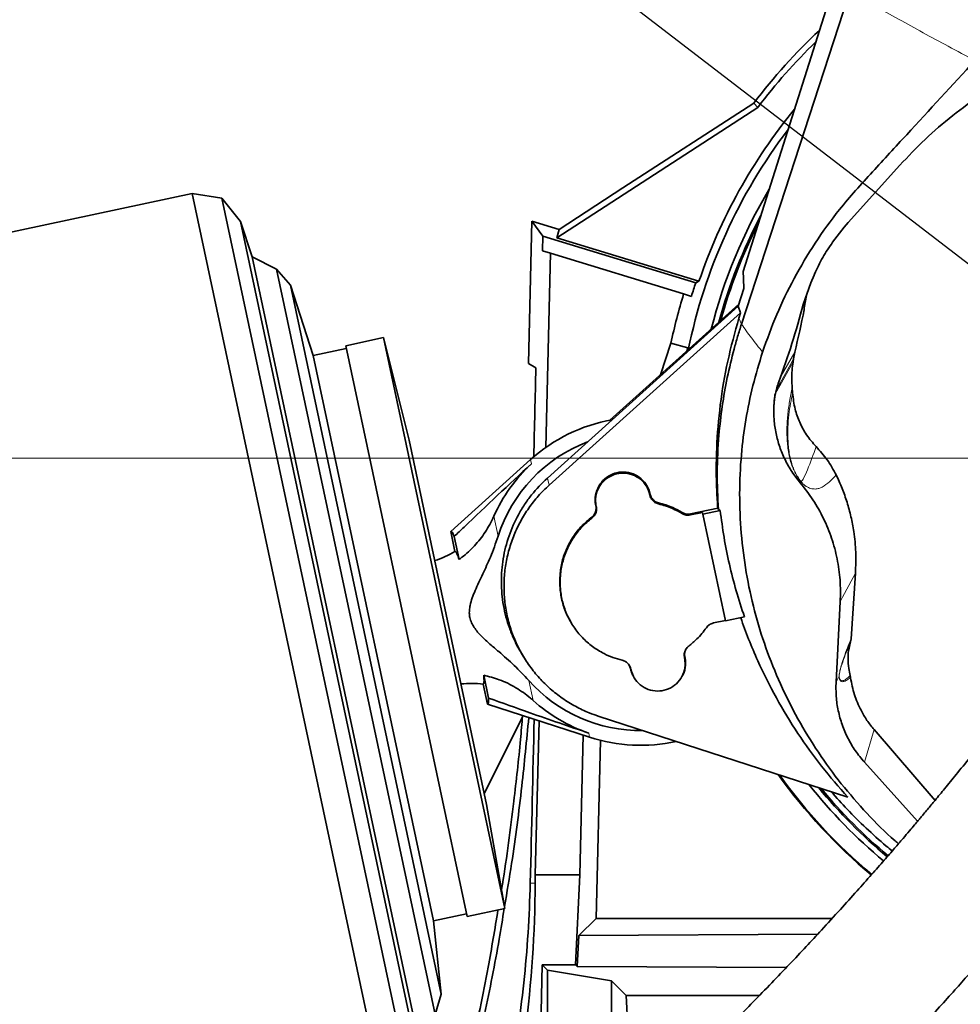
# Model space of a CAD drawing. Header units: millimetres. Extents: x 0 to 12429, y 0 to 8400.
# Tile 89 of 133: x 6955 to 7293, y 3723 to 4077. Entities that reach past the tile are written whole.
import ezdxf

# ---------------------------------------------------------------- set-up
doc = ezdxf.new("R2010")
doc.units = ezdxf.units.MM
doc.header["$LTSCALE"] = 20
doc.styles.add('SLDTEXTSTYLE0', font='TXT', dxfattribs={"width": 0.605})
doc.dimstyles.new('SLDDIMSTYLE1', dxfattribs={"dimtxt": 70, "dimasz": 70, "dimexe": 0, "dimexo": 0.0625, "dimgap": 17.5, "dimtad": 1, "dimdec": 0, "dimrnd": 1e-09, "dimzin": 12, "dimdsep": 46, "dimtxsty": 'SLDTEXTSTYLE0', "dimsah": 1, "dimcen": 0.09, "dimadec": 0, "dimazin": 3, "dimtfac": 1, "dimtofl": 0, "dimtmove": 0, "dimatfit": 3, "dimfxl": 1, "dimfrac": 2, "dimtolj": 1, "dimtzin": 12, "dimarcsym": 0})
doc.dimstyles.new('SLDDIMSTYLE2', dxfattribs={"dimtxt": 70, "dimasz": 70, "dimexe": 0, "dimexo": 0.0625, "dimgap": 17.5, "dimtad": 1, "dimdec": 1, "dimrnd": 1e-09, "dimzin": 12, "dimdsep": 46, "dimtxsty": 'SLDTEXTSTYLE0', "dimsah": 1, "dimcen": 0.09, "dimadec": 0, "dimazin": 3, "dimtfac": 1, "dimtmove": 0, "dimatfit": 0, "dimfxl": 1, "dimfrac": 2, "dimtolj": 1, "dimtzin": 12, "dimarcsym": 0})
doc.dimstyles.new('SLDDIMSTYLE3', dxfattribs={"dimtxt": 70, "dimasz": 70, "dimexe": 0, "dimexo": 0.0625, "dimgap": 17.5, "dimtad": 1, "dimdec": 1, "dimrnd": 1e-09, "dimzin": 12, "dimdsep": 46, "dimtxsty": 'SLDTEXTSTYLE0', "dimsah": 1, "dimcen": 0.09, "dimadec": 0, "dimazin": 3, "dimtfac": 1, "dimtofl": 0, "dimtmove": 0, "dimatfit": 3, "dimfxl": 1, "dimfrac": 2, "dimtolj": 1, "dimtzin": 12, "dimarcsym": 0})
doc.dimstyles.new('SLDDIMSTYLE5', dxfattribs={"dimtxt": 0.18, "dimasz": 70, "dimexe": 0, "dimexo": 0.0625, "dimgap": 0, "dimtad": 0, "dimtih": 1, "dimtoh": 1, "dimdec": 0, "dimrnd": 1e-09, "dimzin": 0, "dimdsep": 46, "dimtxsty": 'Standard', "dimsah": 1, "dimcen": 0.09, "dimadec": 0, "dimazin": 0, "dimtfac": 70, "dimtdec": 0, "dimtofl": 0, "dimtmove": 0, "dimatfit": 3, "dimfxl": 1, "dimfrac": 2, "dimtolj": 1, "dimtzin": 0, "dimarcsym": 0})

# ---------------------------------------------------------------- blocks, each defined once
blk = doc.blocks.new('_D_1')
at = {"color": 7, "linetype": 'Continuous', "lineweight": 0}
for p, q in [((7177, 5439.98), (5750, 5439.98)), ((5780, 5439.98), (5780, 3139.58)), ((6707.41, 3139.58), (5750, 3139.58))]:
    blk.add_line(p, q, dxfattribs=at)
at = {"color": 7, "linetype": 'Continuous', "lineweight": 18}
for points in [[(5780, 5439.98), (5770, 5369.98), (5790, 5369.98)], [(5780, 3139.58), (5790, 3209.58), (5770, 3209.58)]]:
    blk.add_solid(points, dxfattribs=at)
at = {"color": 7, "linetype": 'Continuous', "lineweight": 18, "insert": (5689.77, 4255.07), "char_height": 70, "attachment_point": 1, "rotation": 90, "style": 'SLDTEXTSTYLE0'}
blk.add_mtext('*)', dxfattribs=at)
blk = doc.blocks.new('_D_4')
at = {"color": 7, "linetype": 'Continuous', "lineweight": 0}
for p, q in [((7383, 5054.58), (5890, 5054.58)), ((5920, 3919.58), (5920, 5054.58)), ((7383, 3919.58), (5890, 3919.58))]:
    blk.add_line(p, q, dxfattribs=at)
at = {"color": 7, "linetype": 'Continuous', "lineweight": 18}
for points in [[(5920, 5054.58), (5910, 4984.58), (5930, 4984.58)], [(5920, 3919.58), (5930, 3989.58), (5910, 3989.58)]]:
    blk.add_solid(points, dxfattribs=at)
at = {"color": 7, "linetype": 'Continuous', "lineweight": 18, "insert": (5829.77, 4452.37), "char_height": 70, "attachment_point": 1, "rotation": 90, "style": 'SLDTEXTSTYLE0'}
blk.add_mtext('*)', dxfattribs=at)
blk = doc.blocks.new('_D_5')
at = {"color": 7, "linetype": 'Continuous', "lineweight": 0}
for p, q in [((7383, 3919.58), (5890, 3919.58)), ((5920, 3919.58), (5920, 3139.58)), ((7268.26, 3139.58), (5890, 3139.58))]:
    blk.add_line(p, q, dxfattribs=at)
at = {"color": 7, "linetype": 'Continuous', "lineweight": 18}
for points in [[(5920, 3919.58), (5910, 3849.58), (5930, 3849.58)], [(5920, 3139.58), (5930, 3209.58), (5910, 3209.58)]]:
    blk.add_solid(points, dxfattribs=at)
at = {"color": 7, "linetype": 'Continuous', "lineweight": 18, "insert": (5829.77, 3449.37), "char_height": 70, "attachment_point": 1, "rotation": 90, "style": 'SLDTEXTSTYLE0'}
blk.add_mtext('780', dxfattribs=at)
blk = doc.blocks.new('_D_9')
at = {"color": 7, "linetype": 'Continuous', "lineweight": 0}
for p, q in [((7387, 5050.58), (7387, 2869.58)), ((7067, 3042.78), (7067, 2869.58)), ((7387, 2899.58), (7067, 2899.58))]:
    blk.add_line(p, q, dxfattribs=at)
at = {"color": 7, "linetype": 'Continuous', "lineweight": 18}
for points in [[(7067, 2899.58), (7137, 2889.58), (7137, 2909.58)], [(7387, 2899.58), (7317, 2909.58), (7317, 2889.58)]]:
    blk.add_solid(points, dxfattribs=at)
at = {"color": 7, "linetype": 'Continuous', "lineweight": 18, "insert": (7146.79, 2989.81), "char_height": 70, "attachment_point": 1, "style": 'SLDTEXTSTYLE0'}
blk.add_mtext('320', dxfattribs=at)
blk = doc.blocks.new('_D_27')
at = {"color": 7, "linetype": 'Continuous', "lineweight": 0}
for p, q in [((6738.5, 3711.98), (6738.5, 4143.11)), ((6788.5, 3711.98), (6788.5, 4143.11)), ((6738.5, 4113.11), (6618.5, 4113.11)), ((6738.5, 4113.11), (6788.5, 4113.11)), ((6788.5, 4113.11), (6991.36, 4113.11))]:
    blk.add_line(p, q, dxfattribs=at)
at = {"color": 7, "linetype": 'Continuous', "lineweight": 18}
for points in [[(6738.5, 4113.11), (6668.5, 4123.11), (6668.5, 4103.11)], [(6788.5, 4113.11), (6858.5, 4103.11), (6858.5, 4123.11)]]:
    blk.add_solid(points, dxfattribs=at)
at = {"color": 7, "linetype": 'Continuous', "lineweight": 18, "insert": (6884.41, 4203.34), "char_height": 70, "attachment_point": 1, "style": 'SLDTEXTSTYLE0'}
blk.add_mtext('50', dxfattribs=at)

msp = doc.modelspace()

# ---------------------------------------------------------------- linework, layer by layer
at = {"color": 7, "linetype": 'Continuous', "lineweight": 35}
for p, q in [((7215.231354, 3986.660678), (7274.652928, 4174.684477)), ((7253.635375, 4087.470026), (7214.646658, 3967.824898)), ((7172.001609, 4016.786307), (7219.088154, 4047.35329)), ((7219.088154, 4047.35329), (7220.535572, 4045.794886)), ((7220.535572, 4045.794886), (7148.226154, 3998.854072)), ((7253.068563, 4004.333815), (7271.602498, 4024.9575)), ((7017.081399, 4014.747081), (6806.066014, 3969.891651)), ((7027.700095, 4013.06538), (7017.081399, 4014.747081)), ((7017.081399, 4014.747081), (7087.775484, 3682.177771)), ((7149.053599, 4001.889239), (7172.001609, 4016.786307)), ((7034.466046, 4004.710337), (7027.700095, 4013.06538)), ((7027.700095, 4013.06538), (7096.791991, 3688.033317)), ((7038.577842, 3992.056062), (7034.466046, 4004.710337)), ((7034.466046, 4004.710337), (7099.574437, 3698.418058)), ((7138.006038, 3953.6559), (7139.275743, 4004.87863)), ((7139.275743, 4004.87863), (7143.203548, 3999.430595)), ((7139.275743, 4004.87863), (7149.053599, 4001.889239)), ((7251.628986, 4002.699544), (7253.068563, 4004.333815)), ((7149.053599, 4001.889239), (7148.226154, 3998.854072)), ((7247.436484, 3997.285437), (7251.628986, 4002.699544)), ((7143.203548, 3999.430595), (7143.072809, 3994.156292)), ((7198.185952, 3982.620787), (7143.203548, 3999.430595)), ((7148.226154, 3998.854072), (7199.35598, 3983.222115)), ((7145.986465, 3993.265498), (7143.072809, 3994.156292)), ((7145.986465, 3993.265498), (7144.255212, 3923.422832)), ((7193.831455, 3978.637817), (7145.986465, 3993.265498)), ((7047.394449, 3987.563914), (7038.577842, 3992.056062)), ((7038.577842, 3992.056062), (7098.183465, 3711.650696)), ((7052.365181, 3981.74408), (7047.394449, 3987.563914)), ((7047.394449, 3987.563914), (7104.410524, 3719.340669)), ((7199.35598, 3983.222115), (7198.185952, 3982.620787)), ((7239.583388, 3982.63587), (7236.876341, 3974.827557)), ((7239.583388, 3982.63587), (7240.793696, 3985.450998)), ((7240.793696, 3985.450998), (7240.941187, 3985.797277)), ((7060.562867, 3956.515258), (7052.365181, 3981.74408)), ((7052.365181, 3981.74408), (7106.584193, 3726.679184)), ((7215.474736, 3980.651099), (7213.497544, 3974.21666)), ((7196.638052, 3977.779754), (7193.831455, 3978.637817)), ((7213.497544, 3974.21666), (7144.808381, 3912.36866)), ((7213.730907, 3974.976102), (7167.319746, 3933.187305)), ((7213.497544, 3974.21666), (7214.325947, 3971.85418)), ((7214.325947, 3971.85418), (7145.441044, 3909.829934)), ((7213.738087, 3969.941089), (7214.325947, 3971.85418)), ((7085.870651, 3962.917263), (7072.277305, 3960.027733)), ((7095.069743, 3926.023665), (7085.870651, 3962.917263)), ((7085.870651, 3962.917263), (7129.534645, 3757.506807)), ((7072.485228, 3959.049588), (7060.562867, 3956.515258)), ((7072.277305, 3960.027733), (7115.941298, 3754.617276)), ((7185.498624, 3949.55564), (7189.27616, 3960.898144)), ((7189.27616, 3960.898144), (7195.35867, 3959.258623)), ((7194.966246, 3958.080326), (7195.35867, 3959.258623)), ((7195.35867, 3959.258623), (7195.152141, 3958.247706)), ((7233.8344, 3957.739991), (7233.358663, 3955.268635)), ((7060.562867, 3956.515258), (7103.811013, 3753.061091)), ((7233.195284, 3954.207165), (7233.358663, 3955.268635)), ((7138.006038, 3953.6559), (7140.677592, 3952.113478)), ((7232.898083, 3944.946037), (7233.043454, 3943.028435)), ((7095.069743, 3926.023665), (7122.931529, 3794.952231)), ((7138.765654, 3919.03845), (7110.043547, 3893.152555)), ((7181.704555, 3906.238961), (7181.680251, 3906.353301)), ((7181.83334, 3906.520624), (7181.809037, 3906.634964)), ((7162.246085, 3902.47673), (7162.270388, 3902.36239)), ((7162.37487, 3902.250379), (7162.399174, 3902.136039)), ((7206.111409, 3901.577186), (7196.261235, 3899.483467)), ((7206.317623, 3901.048132), (7206.111409, 3901.577186)), ((7206.981602, 3900.749965), (7206.320427, 3901.048739)), ((7200.595835, 3900.015512), (7196.288481, 3899.099956)), ((7200.72251, 3899.419554), (7200.595835, 3900.015512)), ((7206.981602, 3900.749965), (7200.72251, 3899.419554)), ((7200.72251, 3899.419554), (7208.8959, 3860.966775)), ((7110.043547, 3893.152555), (7111.56934, 3885.974699)), ((7111.317861, 3891.361616), (7113.065157, 3883.141732)), ((7255.627418, 3878.179581), (7254.045838, 3854.492891)), ((7250.181313, 3868.018925), (7248.659494, 3838.980896)), ((7208.8959, 3860.966775), (7215.71766, 3862.416785)), ((7153.476976, 3860.159912), (7153.590855, 3859.972444)), ((7204.550456, 3860.233061), (7208.857273, 3861.148503)), ((7253.851509, 3853.399599), (7254.045838, 3854.492891)), ((7135.528403, 3849.258569), (7136.33772, 3847.926264)), ((7194.283738, 3847.946108), (7194.259434, 3848.060448)), ((7174.696482, 3843.902214), (7174.225876, 3845.08665)), ((7194.154953, 3847.664445), (7194.130649, 3847.778785)), ((7123.675652, 3833.226312), (7121.928356, 3841.446196)), ((7174.696482, 3843.902214), (7174.720786, 3843.787874)), ((7174.825268, 3843.675863), (7174.849572, 3843.561523)), ((7253.889025, 3840.710062), (7253.755369, 3841.361324)), ((7123.240002, 3831.071886), (7121.714209, 3838.249743)), ((7123.240002, 3831.071886), (7160.00799, 3819.107187)), ((7163.105712, 3826.736591), (7252.908481, 3797.557902)), ((7135.827178, 3826.460964), (7122.129628, 3798.72465)), ((7141.816185, 3825.026996), (7140.441765, 3769.579774)), ((7156.453804, 3769.579774), (7157.700101, 3819.858199)), ((7262.317547, 3821.890256), (7284.272299, 3796.41206)), ((7162.355314, 3753.872269), (7163.944305, 3817.975764)), ((7258.878883, 3810.122234), (7277.993106, 3788.893738)), ((7129.534645, 3757.506807), (7122.931529, 3794.952231)), ((7140.441765, 3769.579774), (7140.431092, 3766.621026)), ((7140.441765, 3769.579774), (7156.453804, 3769.579774)), ((7154.968137, 3737.260543), (7156.453804, 3769.579774)), ((7115.941298, 3754.617276), (7129.534645, 3757.506807)), ((7103.811013, 3753.061091), (7115.733374, 3755.595421)), ((7106.584193, 3726.679184), (7103.811013, 3753.061091)), ((7156.08794, 3747.758325), (7162.355314, 3753.872269)), ((7162.355314, 3753.872269), (7247.218494, 3753.872269)), ((7155.573778, 3736.639704), (7156.08794, 3747.758325)), ((7242.084586, 3748.280271), (7156.08794, 3747.758325)), ((7140.869058, 3636.765821), (7142.996945, 3737.260543)), ((7144.912859, 3735.344629), (7142.996945, 3737.260543)), ((7154.968137, 3737.260543), (7142.996945, 3737.260543)), ((7144.912859, 3735.344629), (7144.912859, 3641.585035)), ((7167.908164, 3731.475393), (7144.912859, 3735.344629)), ((7154.968137, 3737.260543), (7155.573778, 3736.639704)), ((7155.573778, 3736.639704), (7230.753068, 3736.202335)), ((7173.211219, 3726.172339), (7167.908164, 3731.475393)), ((7167.908164, 3731.475393), (7167.908164, 3698.548526)), ((7104.410524, 3719.340669), (7106.584193, 3726.679184)), ((7173.211219, 3726.172339), (7221.085428, 3726.172339)), ((7173.996258, 3711.192896), (7173.211219, 3726.172339))]:
    msp.add_line(p, q, dxfattribs=at)
at = {"color": 8, "linetype": 'Continuous', "lineweight": 18}
for p, q in [((7214.646658, 3967.824898), (7213.738087, 3969.941089)), ((7233.8344, 3957.739991), (7228.5887, 3948.605665)), ((7138.765654, 3919.03845), (7139.088561, 3917.51938)), ((7145.441044, 3909.829934), (7144.808381, 3912.36866)), ((7235.759238, 3910.699108), (7235.928739, 3911.260061)), ((7181.680251, 3906.353301), (7181.809037, 3906.634964)), ((7181.704555, 3906.238961), (7181.83334, 3906.520624)), ((7162.37487, 3902.250379), (7162.246085, 3902.47673)), ((7162.270388, 3902.36239), (7162.399174, 3902.136039)), ((7184.839141, 3903.45641), (7184.809431, 3903.073447)), ((7125.571182, 3898.623399), (7127.100718, 3891.427933)), ((7160.849965, 3897.980748), (7160.770781, 3898.340522)), ((7193.280779, 3899.612522), (7193.349021, 3899.979738)), ((7196.261235, 3899.483467), (7196.288481, 3899.099956)), ((7250.181313, 3868.018925), (7255.627418, 3878.179581)), ((7194.259434, 3848.060448), (7194.130649, 3847.778785)), ((7194.154953, 3847.664445), (7194.283738, 3847.946108)), ((7174.825268, 3843.675863), (7174.696482, 3843.902214)), ((7174.849572, 3843.561523), (7174.720786, 3843.787874)), ((7249.792589, 3841.094882), (7248.659494, 3838.980896)), ((7138.120826, 3839.585552), (7139.650363, 3832.390085)), ((7159.685082, 3820.626256), (7160.00799, 3819.107187)), ((7258.878883, 3810.122234), (7262.317547, 3821.890256)), ((7138.675539, 3766.664542), (7140.431092, 3766.621026))]:
    msp.add_line(p, q, dxfattribs=at)
at = {"color": 8, "linetype": 'Continuous', "lineweight": 18, "flags": 128}
for points in [[(7226.84132, 3942.818282), (7228.384032, 3945.583707), (7233.195284, 3954.207165)], [(7233.358663, 3955.268635), (7232.390127, 3953.524478), (7228.516179, 3946.549215), (7227.261791, 3944.290967)]]:
    msp.add_lwpolyline(points, dxfattribs=at)
at = {"color": 7, "linetype": 'Continuous', "lineweight": 35}
for centre, radius, start, end in [((7387.001609, 3919.579774), 211, 133.15811544, 142.73072847), ((7387.001609, 3919.579774), 208.904754, 134.19888893, 142.83047282), ((7387.001609, 3919.579774), 198.144467, 140.68178366, 161.26499593), ((7387.001609, 3919.579774), 195.419262, 142.77790155, 168.49057921), ((7387.001609, 3919.579774), 189.020726, 149.22653518, 165.78095824), ((7387.001609, 3919.579774), 187, 152.18494222, 164.84393843), ((7387.001609, 3919.579774), 186.5, 153.06986295, 164.60521535), ((7387.001609, 3919.579774), 199.061603, 161.53707332, 163), ((7387.001609, 3919.579774), 201.996439, 163, 168.19684261), ((7178.264911, 3875.211419), 59, 99.93621428, 132.0268623), ((7178.264911, 3875.211419), 53.672619, 110.68146998, 162.41396481), ((7178.264911, 3875.211419), 57.660645, 132.79908729, 156.04428031), ((7093.572191, 3915.99307), 35, 287.82284238, 300.94729261), ((7117.483425, 3803.506391), 35, 83.05807787, 96.17857375), ((7178.264911, 3875.211419), 53.672619, 221.58745133, 270.8740372), ((7178.264911, 3875.211419), 57.660645, 227.95713583, 251.20232885), ((7178.264911, 3875.211419), 59, 251.97455383, 282.59432988), ((7387.001609, 3919.579774), 195.707505, 215.58174741, 230.04457218), ((7387.001609, 3919.579774), 195.419262, 215.69645476, 230.04704263), ((7387.001609, 3919.579774), 189.020726, 218.42595783, 230.09096467), ((7387.001609, 3919.579774), 187, 219.37052705, 230.10255735), ((7387.001609, 3919.579774), 186.5, 219.61123561, 230.10541839)]:
    msp.add_arc(centre, radius, start, end, dxfattribs=at)
at = {"color": 8, "linetype": 'Continuous', "lineweight": 18}
msp.add_arc((7234.682294, 3911.618536), 1.29697, 343.95489103, 346.07539398, dxfattribs=at)
at = {"color": 7, "linetype": 'Continuous', "lineweight": 35}
for centre, major_axis, ratio, start_param, end_param in [((7067.001609, 1089.177078), (89.876733, 3635.788776), 0.0012951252, 5.6048811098, 5.6190527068), ((7116.72964, 3862.130898), (-6.603623, 31.065715), 0.0699839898, 5.9225779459, 6.3236111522), ((7116.72964, 3862.130898), (-6.603623, 31.065715), 0.0699839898, 3.1011668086, 3.5022000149), ((7067.001609, 1089.177078), (123.830166, 5009.30898), 0.0012951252, 5.2763398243, 5.2903204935), ((6718.501609, 3768.143728), (0, 422.026846), 0.9997758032, 4.4545330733, 4.7087809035)]:
    msp.add_ellipse(centre, major_axis=major_axis, ratio=ratio, start_param=start_param, end_param=end_param, dxfattribs=at)
at = {"color": 8, "linetype": 'Continuous', "lineweight": 18}
for points, knots in [([(7253.635375, 4087.470026), (7256.571199, 4085.776712), (7262.31354, 4082.464665), (7271.105909, 4077.524021), (7279.944308, 4072.647194), (7289.07289, 4067.698694), (7295.392644, 4064.352537), (7298.611064, 4062.648461)], [0, 0, 0, 0, 0.2069579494, 0.4048005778, 0.5995033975, 0.7960416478, 1, 1, 1, 1]), ([(7214.646658, 3967.824898), (7215.790716, 3966.167472), (7218.06172, 3962.877409), (7220.852452, 3959.450437), (7222.237305, 3957.749861)], [0, 0, 0, 0, 0.5037671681, 1, 1, 1, 1]), ([(7235.928739, 3911.260061), (7235.928727, 3911.260077), (7235.716821, 3911.516028), (7235.291932, 3912.067658), (7234.671514, 3912.991989), (7234.117112, 3913.947455), (7233.484027, 3915.219543), (7232.90372, 3916.616795), (7232.212236, 3918.747744), (7231.598655, 3921.234941), (7231.223937, 3923.8772), (7231.026055, 3926.590095), (7230.927848, 3930.454303), (7231.208475, 3935.072046), (7231.909828, 3940.202777), (7232.560422, 3943.325388), (7232.898083, 3944.946037)], [0, 0, 0, 0, 0.000000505, 0.0084187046, 0.0172307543, 0.0305821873, 0.0440256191, 0.0721874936, 0.1004296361, 0.169316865, 0.2383592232, 0.3074010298, 0.4041042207, 0.5976188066, 0.7911623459, 1, 1, 1, 1]), ([(7233.043454, 3943.028435), (7232.781375, 3941.775611), (7232.257132, 3939.269551), (7231.623454, 3935.188959), (7231.261544, 3930.674167), (7231.316458, 3926.55687), (7231.55452, 3923.181112), (7231.904149, 3920.686089), (7232.476741, 3918.339502), (7233.117276, 3916.335949), (7233.656093, 3915.026529), (7234.244151, 3913.832131), (7234.760358, 3912.940106), (7235.340234, 3912.064367), (7235.744479, 3911.554489), (7235.94115, 3911.306427)], [0, 0, 0, 0, 0.1733480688, 0.3467529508, 0.5200714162, 0.6933015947, 0.7626491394, 0.8319974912, 0.9012080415, 0.9293323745, 0.9573801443, 0.9705399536, 0.983604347, 0.9920232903, 1, 1, 1, 1]), ([(7235.94115, 3911.306427), (7235.943627, 3911.303511), (7235.949374, 3911.296747), (7235.959864, 3911.28583), (7235.984239, 3911.263743), (7236.037459, 3911.234433), (7236.158672, 3911.230905), (7236.458419, 3911.448929), (7237.294316, 3912.757604), (7239.052834, 3916.859971), (7240.492022, 3920.911653), (7241.490656, 3923.723062)], [0, 0, 0, 0, 0.0001033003, 0.0002396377, 0.0004939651, 0.0015995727, 0.0059635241, 0.023343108, 0.0927881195, 0.3704975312, 1, 1, 1, 1]), ([(7248.694112, 3913.500887), (7247.939846, 3912.643564), (7246.431385, 3910.929), (7244.278769, 3909.451832), (7242.517612, 3908.651548), (7241.251522, 3908.363723), (7239.92898, 3908.540599), (7238.77034, 3908.902669), (7237.979901, 3909.356879), (7237.268861, 3909.894041), (7236.838986, 3910.273981), (7236.439213, 3910.677104), (7236.179328, 3910.965635), (7236.04199, 3911.12446), (7235.965096, 3911.216108), (7235.928752, 3911.260046), (7235.928739, 3911.260061)], [0, 0, 0, 0, 0.2874229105, 0.5748180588, 0.678213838, 0.7816050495, 0.8848864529, 0.9249118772, 0.9648019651, 0.9759552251, 0.9870368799, 0.9942172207, 0.9968146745, 0.9984881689, 0.9999994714, 1, 1, 1, 1]), ([(7249.792587, 3841.094878), (7249.792318, 3841.136654), (7249.791917, 3841.198779), (7249.795404, 3841.315735), (7249.800141, 3841.412853), (7249.807211, 3841.518216), (7249.818249, 3841.648031), (7249.844149, 3841.891872), (7249.938076, 3842.538716), (7250.138082, 3843.448089), (7250.434257, 3844.613947), (7251.109204, 3846.79266), (7252.098124, 3849.669663), (7253.175467, 3852.364794), (7253.823253, 3853.948661), (7254.045838, 3854.492891)], [0, 0, 0, 0, 0.0031000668, 0.0046101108, 0.0058919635, 0.0071793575, 0.0087148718, 0.0113704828, 0.0198301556, 0.0590741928, 0.1369599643, 0.2149077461, 0.5259853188, 0.8371247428, 1, 1, 1, 1]), ([(7253.851509, 3853.399599), (7253.641049, 3852.895117), (7253.023565, 3851.414986), (7251.992679, 3848.892992), (7251.044895, 3846.232393), (7250.39921, 3844.238987), (7250.117715, 3843.192113), (7249.92918, 3842.38769), (7249.842105, 3841.830551), (7249.818445, 3841.621457), (7249.809043, 3841.515803), (7249.804732, 3841.454225), (7249.801525, 3841.400569), (7249.798645, 3841.338373), (7249.796397, 3841.241699), (7249.797398, 3841.193195), (7249.798083, 3841.160046)], [0, 0, 0, 0, 0.1615502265, 0.4739820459, 0.7863691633, 0.8644909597, 0.9425683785, 0.9816138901, 0.9898074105, 0.9922541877, 0.9935927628, 0.9944457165, 0.9946778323, 0.9957664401, 0.9971066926, 1, 1, 1, 1]), ([(7249.792586, 3841.094878), (7249.793573, 3841.105735), (7249.795546, 3841.127448), (7249.797237, 3841.149178), (7249.798083, 3841.160043)], [0, 0, 0, 0, 0.4999999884, 1, 1, 1, 1]), ([(7253.889031, 3840.710063), (7253.524866, 3840.397604), (7252.796622, 3839.772758), (7251.916595, 3839.287696), (7251.249535, 3839.0975), (7250.792426, 3839.106254), (7250.347672, 3839.287765), (7250.035116, 3839.729822), (7249.848349, 3840.335974), (7249.811116, 3840.842781), (7249.792592, 3841.094936)], [0, 0, 0, 0, 0.25038059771, 0.50070345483, 0.61014873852, 0.71949880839, 0.82876040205, 0.93804585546, 0.96917545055, 1, 1, 1, 1]), ([(7249.798086, 3841.160098), (7249.825685, 3840.874628), (7249.881323, 3840.299142), (7250.023223, 3840.005449), (7250.268174, 3839.606761), (7250.809487, 3839.37616), (7251.662175, 3839.624879), (7252.706192, 3840.333472), (7253.405606, 3841.018668), (7253.755375, 3841.361326)], [0, 0, 0, 0, 0.0408360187, 0.0823222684, 0.1239403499, 0.2487695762, 0.4988923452, 0.7494024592, 1, 1, 1, 1])]:
    msp.add_open_spline(points, degree=3, knots=knots, dxfattribs=at)
at = {"color": 7, "linetype": 'Continuous', "lineweight": 35}
for points, knots in [([(7271.602498, 4024.9575), (7274.578203, 4028.107541), (7280.540041, 4034.418664), (7290.504611, 4042.930491), (7301.127072, 4050.665191), (7312.420342, 4057.483822), (7324.322103, 4063.319645), (7336.751485, 4068.14418), (7349.591461, 4071.910996), (7362.557279, 4074.528741), (7375.556821, 4075.987387), (7388.494072, 4076.357847), (7401.440456, 4075.667695), (7412.959338, 4074.067174), (7423.023836, 4071.962357), (7428.756543, 4070.320084), (7431.622901, 4069.498946)], [0, 0, 0, 0, 0.0757630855, 0.1517917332, 0.2278092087, 0.3035570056, 0.3794505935, 0.4556379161, 0.531813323, 0.6076905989, 0.6804691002, 0.753525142, 0.8265762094, 0.8993479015, 0.9496738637, 1, 1, 1, 1]), ([(7222.237305, 3957.749861), (7223.852773, 3962.264387), (7227.083721, 3971.293471), (7233.463718, 3984.389363), (7240.984882, 3997.046367), (7248.55112, 4007.556613), (7255.664968, 4015.956511), (7263.855137, 4024.835715), (7278.168218, 4040.401258), (7290.433992, 4053.749651), (7298.611066, 4062.648461)], [0, 0, 0, 0, 0.110538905, 0.2210786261, 0.3348399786, 0.4486012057, 0.5174483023, 0.5863217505, 0.7242181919, 1, 1, 1, 1]), ([(7247.436484, 3997.285437), (7246.19378, 3995.471269), (7243.693122, 3991.820668), (7241.862221, 3987.813221), (7240.941187, 3985.797277)], [0, 0, 0, 0, 0.4969504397, 1, 1, 1, 1]), ([(7418.762665, 3996.326446), (7417.682923, 3994.357035), (7414.019449, 3987.674987), (7407.684135, 3976.652056), (7399.936844, 3963.334722), (7392.333341, 3950.517652), (7384.89396, 3938.155416), (7377.20576, 3925.568694), (7369.278499, 3912.812496), (7361.096722, 3899.93538), (7353.087583, 3887.665608), (7345.183845, 3875.940539), (7337.364143, 3864.788722), (7329.698263, 3854.254746), (7322.325156, 3844.423854), (7315.311914, 3835.28731), (7308.718362, 3826.820445), (7302.592, 3819.045582), (7297.033334, 3812.07534), (7292.138188, 3806.006829), (7287.970591, 3800.895875), (7284.523794, 3796.710604), (7281.995741, 3793.667556), (7280.257675, 3791.588178), (7279.133347, 3790.247923), (7278.045835, 3788.955254), (7276.720846, 3787.385274), (7274.916988, 3785.257345), (7272.536808, 3782.4659), (7269.499347, 3778.93008), (7265.730591, 3774.583501), (7261.216592, 3769.434508), (7255.954344, 3763.507438), (7249.942306, 3756.830633), (7243.834468, 3750.151465), (7237.740278, 3743.586981), (7231.758065, 3737.234736), (7225.352408, 3730.537985), (7219.031419, 3724.040832), (7212.837608, 3717.776751), (7206.814236, 3711.78174), (7201.04585, 3706.123615), (7197.378071, 3702.605118), (7195.733039, 3701.02704)], [0, 0, 0, 0, 0.0176400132, 0.0598510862, 0.1012400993, 0.1416975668, 0.1810753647, 0.2192277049, 0.2624538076, 0.3036668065, 0.3428004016, 0.379861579, 0.4156128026, 0.4493392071, 0.4810435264, 0.5107035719, 0.5383012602, 0.5638745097, 0.5870473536, 0.6069911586, 0.623889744, 0.6377848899, 0.6487030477, 0.6543353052, 0.6586529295, 0.6621798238, 0.6673598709, 0.6745017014, 0.6837177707, 0.6957153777, 0.7106171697, 0.7284302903, 0.7491741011, 0.7728877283, 0.799644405, 0.8217887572, 0.8458054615, 0.8718114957, 0.899962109, 0.9241600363, 0.9499791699, 0.9775651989, 1, 1, 1, 1]), ([(7215.231306, 3986.660532), (7215.288505, 3985.558798), (7215.389384, 3983.61573), (7215.448946, 3981.546891), (7215.474736, 3980.651099)], [0, 0, 0, 0, 0.5670074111, 1, 1, 1, 1]), ([(7230.343348, 3664.950742), (7231.994046, 3666.534722), (7235.739355, 3670.128654), (7241.656663, 3675.929517), (7247.899014, 3682.135678), (7254.333451, 3688.63361), (7260.915592, 3695.387317), (7267.59784, 3702.361101), (7273.846386, 3708.986783), (7279.898734, 3715.500736), (7285.711581, 3721.849958), (7291.238646, 3727.975763), (7296.191398, 3733.536522), (7300.573578, 3738.51213), (7304.388888, 3742.886066), (7307.640579, 3746.644366), (7310.440049, 3749.901869), (7312.790982, 3752.653229), (7314.711384, 3754.911564), (7316.127232, 3756.582587), (7317.277028, 3757.943063), (7318.445396, 3759.328585), (7320.244024, 3761.467446), (7322.876813, 3764.612629), (7326.483524, 3768.952911), (7330.857719, 3774.269653), (7335.991119, 3780.590969), (7341.792364, 3787.853449), (7348.125031, 3795.938433), (7354.842345, 3804.71275), (7361.883224, 3814.126542), (7369.226782, 3824.117809), (7376.900869, 3834.700462), (7384.941107, 3845.903319), (7393.405862, 3857.83373), (7402.276574, 3870.614979), (7411.471944, 3884.288152), (7420.894636, 3898.888236), (7430.382318, 3914.342821), (7439.836161, 3930.646826), (7449.136271, 3947.782243), (7456.975963, 3963.114499), (7461.520853, 3972.74851), (7463.242235, 3976.397402)], [0, 0, 0, 0, 0.0213710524, 0.0484893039, 0.0739286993, 0.0978217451, 0.1256799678, 0.1514658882, 0.1753110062, 0.1973158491, 0.2203059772, 0.2410711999, 0.2596699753, 0.2761407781, 0.2905051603, 0.3027732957, 0.3129481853, 0.3222591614, 0.329500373, 0.3348184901, 0.3384067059, 0.3426281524, 0.3481771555, 0.3589993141, 0.3728359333, 0.3897078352, 0.4096392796, 0.4327298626, 0.4581391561, 0.4854443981, 0.5147054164, 0.5460010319, 0.5787642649, 0.6135482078, 0.6503464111, 0.6891426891, 0.7307642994, 0.7744073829, 0.8200375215, 0.8676249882, 0.9171527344, 0.9686215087, 1, 1, 1, 1]), ([(7238.017716, 3978.119783), (7237.73252, 3976.389717), (7236.604174, 3969.544894), (7235.01895, 3962.788597), (7233.8344, 3957.739991)], [0, 0, 0, 0, 0.2527553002, 1, 1, 1, 1]), ([(7236.876341, 3974.827557), (7235.565101, 3970.138351), (7232.940033, 3960.750689), (7229.664798, 3951.563959), (7228.025568, 3946.966069)], [0, 0, 0, 0, 0.49950740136, 1, 1, 1, 1]), ([(7206.111409, 3901.577186), (7205.977844, 3903.612741), (7205.505263, 3910.814963), (7205.527245, 3923.229856), (7206.835952, 3938.872908), (7209.424729, 3954.530841), (7212.300304, 3964.804349), (7213.738087, 3969.941089)], [0, 0, 0, 0, 0.08846997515, 0.31302548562, 0.53757965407, 0.76879044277, 1, 1, 1, 1]), ([(7214.646658, 3967.824898), (7214.169498, 3966.326889), (7213.216887, 3963.336234), (7212.384544, 3960.311473), (7211.969119, 3958.801804)], [0, 0, 0, 0, 0.5008964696, 1, 1, 1, 1]), ([(7211.969119, 3958.801804), (7211.118883, 3955.39651), (7209.421524, 3948.598396), (7207.641415, 3938.243336), (7206.34246, 3926.870821), (7205.71335, 3914.444291), (7206.117762, 3905.520673), (7206.320427, 3901.048739)], [0, 0, 0, 0, 0.1804585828, 0.360256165, 0.5402236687, 0.7695901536, 1, 1, 1, 1]), ([(7271.109004, 3780.808737), (7270.694945, 3781.150834), (7266.63312, 3784.506728), (7259.684046, 3791.678439), (7250.398534, 3802.265101), (7242.106748, 3813.636717), (7234.786843, 3825.636641), (7228.488935, 3838.212771), (7223.265383, 3851.214908), (7219.130514, 3864.648949), (7216.163483, 3878.451864), (7214.374529, 3892.540351), (7213.788097, 3906.697892), (7214.385794, 3920.321257), (7216.061936, 3933.322566), (7218.558365, 3945.689971), (7221.011537, 3953.731684), (7222.237305, 3957.749861)], [0, 0, 0, 0, 0.0080880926, 0.0793422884, 0.1506033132, 0.2216172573, 0.29332982, 0.365287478, 0.4372491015, 0.5089670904, 0.5823440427, 0.6559735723, 0.7296067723, 0.8029887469, 0.8686289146, 0.9343582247, 1, 1, 1, 1]), ([(7232.898083, 3944.946037), (7232.820263, 3945.965692), (7232.584405, 3949.056082), (7232.950189, 3952.140459), (7233.195284, 3954.207165)], [0, 0, 0, 0, 0.32994373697, 1, 1, 1, 1]), ([(7228.025568, 3946.966069), (7227.574373, 3945.586467), (7226.662051, 3942.796893), (7226.413609, 3939.870926), (7226.288036, 3938.392015)], [0, 0, 0, 0, 0.4945563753, 1, 1, 1, 1]), ([(7226.288036, 3938.392015), (7226.371914, 3939.568541), (7226.472674, 3940.981879), (7226.700386, 3942.39694), (7226.73854, 3942.634041)], [0, 0, 0, 0, 0.8324444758, 1, 1, 1, 1]), ([(7233.043454, 3943.028435), (7233.261898, 3941.049889), (7233.663299, 3937.414221), (7235.497569, 3932.34907), (7237.962488, 3927.750312), (7240.291471, 3925.091879), (7241.490656, 3923.723062)], [0, 0, 0, 0, 0.27668856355, 0.50842793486, 0.74689137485, 1, 1, 1, 1]), ([(7226.288036, 3938.392015), (7226.272811, 3936.727819), (7226.242402, 3933.403964), (7226.986323, 3928.451747), (7228.293712, 3923.625631), (7230.212917, 3919.008019), (7232.654641, 3914.635685), (7234.726267, 3912.008898), (7235.759238, 3910.699108)], [0, 0, 0, 0, 0.1684711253, 0.3364830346, 0.5037317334, 0.670131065, 0.8355180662, 1, 1, 1, 1]), ([(7241.490656, 3923.723062), (7242.875993, 3922.181594), (7245.681586, 3919.059803), (7247.681639, 3915.369171), (7248.694112, 3913.500887)], [0, 0, 0, 0, 0.4937767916, 1, 1, 1, 1]), ([(7111.317861, 3891.361616), (7112.497446, 3892.499903), (7121.648444, 3901.330516), (7130.969239, 3909.982584), (7139.088561, 3917.51938)], [0, 0, 0, 0, 0.1289023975, 1, 1, 1, 1]), ([(7144.808381, 3912.36866), (7142.832789, 3910.417711), (7139.839793, 3907.462049), (7136.554101, 3902.882924), (7133.641356, 3898.073668), (7131.354828, 3892.906826), (7129.741931, 3887.521372), (7128.592454, 3882.01528), (7128.141643, 3876.382328), (7128.402897, 3870.760287), (7129.143736, 3865.184443), (7130.564292, 3859.706639), (7132.721643, 3854.522865), (7134.050369, 3851.595983), (7135.059666, 3850.142142), (7135.255403, 3849.860192)], [0, 0, 0, 0, 0.1213510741, 0.1838452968, 0.2463393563, 0.3675661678, 0.4299922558, 0.4924190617, 0.6137600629, 0.6762495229, 0.7387388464, 0.8600380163, 0.9225048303, 0.9849710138, 1, 1, 1, 1]), ([(7181.809037, 3906.634964), (7181.632021, 3907.277156), (7181.277989, 3908.561538), (7180.058648, 3910.708428), (7177.991761, 3912.822582), (7174.917358, 3914.328521), (7171.52033, 3914.734732), (7168.179481, 3913.992957), (7165.27279, 3912.187389), (7163.126698, 3909.520243), (7161.988368, 3906.298098), (7161.97227, 3903.85974), (7162.217855, 3902.619313), (7162.246085, 3902.47673)], [0, 0, 0, 0, 0.0636736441, 0.127347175, 0.2346823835, 0.3420484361, 0.4493651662, 0.5566884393, 0.6640635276, 0.7714010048, 0.8787135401, 0.986058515, 1, 1, 1, 1]), ([(7181.680251, 3906.353301), (7181.34287, 3907.415849), (7180.668106, 3909.540953), (7178.39064, 3912.07594), (7175.474203, 3913.751419), (7172.147811, 3914.357581), (7168.812908, 3913.830865), (7165.839873, 3912.229642), (7163.562445, 3909.733745), (7162.248758, 3906.629756), (7162.058541, 3904.020138), (7162.313932, 3902.59131), (7162.37487, 3902.250379)], [0, 0, 0, 0, 0.10735728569, 0.21471537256, 0.32206055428, 0.42942610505, 0.53684545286, 0.64421978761, 0.75157169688, 0.8589558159, 0.96634566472, 1, 1, 1, 1]), ([(7248.694112, 3913.500887), (7249.436081, 3911.901082), (7250.920026, 3908.701456), (7252.685167, 3903.663127), (7254.095075, 3898.472241), (7255.214277, 3892.476906), (7255.895957, 3885.689575), (7255.717272, 3880.692465), (7255.627418, 3878.179581)], [0, 0, 0, 0, 0.1452844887, 0.2905703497, 0.439402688, 0.5882365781, 0.7929376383, 1, 1, 1, 1]), ([(7145.441044, 3909.829934), (7144.116354, 3908.554834), (7141.462746, 3906.000565), (7138.059028, 3901.637898), (7135.127971, 3896.956363), (7132.764211, 3891.962499), (7130.966467, 3886.74239), (7129.758259, 3881.352264), (7129.177384, 3875.857436), (7129.210012, 3870.33119), (7129.854961, 3864.842539), (7131.126277, 3859.465029), (7132.986149, 3854.263264), (7135.411482, 3849.30105), (7138.389579, 3844.651858), (7141.862216, 3840.362688), (7145.791013, 3836.483282), (7150.140675, 3833.077375), (7154.844549, 3830.182501), (7159.207381, 3828.093655), (7162.023871, 3827.113195), (7163.105712, 3826.736591)], [0, 0, 0, 0, 0.053672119, 0.1075155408, 0.161187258, 0.2148032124, 0.2685897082, 0.3222054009, 0.3758689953, 0.4297041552, 0.4833683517, 0.5370118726, 0.5908267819, 0.6444702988, 0.6980602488, 0.7518204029, 0.805409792, 0.8590622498, 0.9128858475, 0.9665386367, 1, 1, 1, 1]), ([(7235.759238, 3910.699108), (7237.349354, 3908.681564), (7240.538395, 3904.635301), (7244.285454, 3897.894176), (7247.220086, 3890.773834), (7249.200973, 3883.333711), (7250.304382, 3875.700885), (7250.222387, 3870.582762), (7250.181313, 3868.018925)], [0, 0, 0, 0, 0.1644606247, 0.3298322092, 0.4962495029, 0.6635257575, 0.8314489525, 1, 1, 1, 1]), ([(7184.809431, 3903.073447), (7184.366906, 3903.223318), (7183.481871, 3903.523054), (7182.442647, 3904.497796), (7181.898334, 3905.468038), (7181.744995, 3906.078074), (7181.704555, 3906.238961)], [0, 0, 0, 0, 0.29778194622, 0.59555366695, 0.89333428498, 1, 1, 1, 1]), ([(7181.83334, 3906.520624), (7181.970164, 3906.089471), (7182.243806, 3905.227179), (7183.167943, 3904.203075), (7184.096842, 3903.658242), (7184.684306, 3903.498509), (7184.839141, 3903.45641)], [0, 0, 0, 0, 0.2978204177, 0.5956318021, 0.8934228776, 1, 1, 1, 1]), ([(7160.770781, 3898.340522), (7161.103163, 3898.647334), (7161.767917, 3899.260947), (7162.303237, 3900.53226), (7162.402535, 3901.604567), (7162.297953, 3902.204314), (7162.270388, 3902.36239)], [0, 0, 0, 0, 0.2978188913, 0.5956287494, 0.8934198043, 1, 1, 1, 1]), ([(7162.399174, 3902.136039), (7162.45122, 3901.671557), (7162.555311, 3900.742606), (7162.113385, 3899.387553), (7161.465601, 3898.483029), (7160.978321, 3898.085469), (7160.849965, 3897.980748)], [0, 0, 0, 0, 0.2978508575, 0.5956928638, 0.8935008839, 1, 1, 1, 1]), ([(7193.280779, 3899.612522), (7192.145058, 3900.244618), (7190.241119, 3901.304274), (7187.372774, 3902.401111), (7185.666272, 3902.848707), (7184.809431, 3903.073447)], [0, 0, 0, 0, 0.4239900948, 0.7107834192, 1, 1, 1, 1]), ([(7193.349021, 3899.979738), (7192.213439, 3900.611985), (7190.303658, 3901.675275), (7187.422751, 3902.778511), (7185.702772, 3903.229806), (7184.839141, 3903.45641)], [0, 0, 0, 0, 0.4220604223, 0.7098063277, 1, 1, 1, 1]), ([(7113.065157, 3883.141732), (7113.39378, 3883.380823), (7115.369277, 3884.818105), (7118.714359, 3887.915994), (7122.675678, 3892.864428), (7124.595076, 3896.681986), (7125.571182, 3898.623399)], [0, 0, 0, 0, 0.0606015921, 0.3643026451, 0.6767172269, 1, 1, 1, 1]), ([(7160.770781, 3898.340522), (7159.53551, 3897.308768), (7157.029151, 3895.215345), (7154.017175, 3891.352078), (7151.634539, 3887.04159), (7150.034757, 3882.423365), (7149.22242, 3877.560903), (7149.23446, 3872.669153), (7150.097778, 3867.819646), (7151.512734, 3863.601901), (7152.955484, 3861.190242), (7153.548104, 3860.199635)], [0, 0, 0, 0, 0.1132200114, 0.2297226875, 0.3428529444, 0.4592577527, 0.5724733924, 0.6889753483, 0.8022233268, 0.9187617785, 1, 1, 1, 1]), ([(7160.849965, 3897.980748), (7159.620344, 3896.953717), (7157.125452, 3894.869879), (7154.12724, 3891.024305), (7151.755344, 3886.733437), (7150.163225, 3882.136503), (7149.353201, 3877.295426), (7149.370485, 3872.429193), (7150.21036, 3867.590415), (7151.837375, 3863.003642), (7154.233262, 3858.716582), (7157.285495, 3854.928503), (7160.963316, 3851.676222), (7164.716436, 3849.357869), (7168.352239, 3847.751804), (7170.59226, 3847.146316), (7171.720392, 3846.841377)], [0, 0, 0, 0, 0.0734127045, 0.1489538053, 0.2223099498, 0.2977894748, 0.3711994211, 0.4467402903, 0.5201703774, 0.5957339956, 0.6691508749, 0.7446988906, 0.8180690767, 0.8935643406, 0.946396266, 1, 1, 1, 1]), ([(7196.288481, 3899.099956), (7196.007131, 3899.058559), (7195.268545, 3898.949887), (7194.210558, 3899.126275), (7193.540852, 3899.476511), (7193.280779, 3899.612522)], [0, 0, 0, 0, 0.2734528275, 0.7178525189, 1, 1, 1, 1]), ([(7193.349021, 3899.979738), (7193.601186, 3899.847891), (7194.249837, 3899.508736), (7195.274254, 3899.338207), (7195.98901, 3899.443402), (7196.261235, 3899.483467)], [0, 0, 0, 0, 0.2825214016, 0.7267384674, 1, 1, 1, 1]), ([(7206.981602, 3900.749965), (7207.407818, 3897.513962), (7208.260245, 3891.041996), (7210.217279, 3881.404707), (7212.631014, 3871.83154), (7214.688782, 3865.555024), (7215.71766, 3862.416785)], [0, 0, 0, 0, 0.2485291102, 0.4970549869, 0.7485290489, 1, 1, 1, 1]), ([(7127.100718, 3891.427933), (7126.215015, 3888.907333), (7124.59697, 3884.302585), (7121.564004, 3877.894051), (7119.291478, 3873.055054), (7117.756355, 3869.286275), (7117.047084, 3866.924699), (7116.723312, 3864.821138), (7116.734438, 3863.330258), (7116.976981, 3861.816626), (7117.491026, 3860.303437), (7118.829518, 3857.982008), (7121.064324, 3855.377918), (7124.145176, 3852.600855), (7128.184785, 3849.223848), (7132.974644, 3845.012607), (7136.406001, 3841.39397), (7138.120826, 3839.585552)], [0, 0, 0, 0, 0.1280203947, 0.2338736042, 0.3397306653, 0.3843870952, 0.4289503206, 0.4576009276, 0.486181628, 0.4999903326, 0.5310141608, 0.5621290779, 0.6280140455, 0.6944618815, 0.7609635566, 0.8805412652, 1, 1, 1, 1]), ([(7113.065157, 3883.141732), (7112.831806, 3883.775799), (7112.356411, 3885.067551), (7111.863251, 3885.947776), (7111.658458, 3885.966535), (7111.56934, 3885.974699)], [0, 0, 0, 0, 0.35256347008, 0.71825956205, 1, 1, 1, 1]), ([(7252.908481, 3797.557902), (7249.704255, 3801.213894), (7243.295821, 3808.52586), (7234.732985, 3820.505046), (7227.020117, 3833.184574), (7221.301567, 3844.64359), (7217.166389, 3854.338152), (7215.289331, 3859.562546), (7214.366989, 3862.129691)], [0, 0, 0, 0, 0.1925312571, 0.3850615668, 0.5825680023, 0.7800728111, 0.8919329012, 1, 1, 1, 1]), ([(7195.679858, 3851.934076), (7196.685013, 3852.758133), (7198.370041, 3854.139569), (7200.443948, 3856.40427), (7201.487166, 3857.82691), (7202.01097, 3858.541223)], [0, 0, 0, 0, 0.4240011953, 0.7107890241, 1, 1, 1, 1]), ([(7202.01097, 3858.541223), (7202.187377, 3858.764668), (7202.650207, 3859.350911), (7203.540926, 3859.948703), (7204.268201, 3860.153557), (7204.550456, 3860.233061)], [0, 0, 0, 0, 0.2737142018, 0.7181289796, 1, 1, 1, 1]), ([(7194.130649, 3847.778785), (7194.078603, 3848.243267), (7193.974512, 3849.172218), (7194.416438, 3850.527271), (7195.064222, 3851.431795), (7195.551502, 3851.829354), (7195.679858, 3851.934076)], [0, 0, 0, 0, 0.2978508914, 0.5956929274, 0.8935009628, 1, 1, 1, 1]), ([(7253.851509, 3853.399599), (7253.663624, 3852.679294), (7253.167957, 3850.779038), (7252.87322, 3847.55939), (7253.068467, 3844.22782), (7253.558497, 3842.184368), (7253.755836, 3841.361453)], [0, 0, 0, 0, 0.18313939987, 0.48314452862, 0.79185807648, 1, 1, 1, 1]), ([(7193.001118, 3840.70425), (7193.080788, 3840.800249), (7193.87624, 3841.758734), (7194.479881, 3844.16935), (7194.559039, 3846.562021), (7194.312121, 3847.803414), (7194.283738, 3847.946108)], [0, 0, 0, 0, 0.0496559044, 0.4957813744, 0.9420417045, 1, 1, 1, 1]), ([(7194.771991, 3850.952427), (7194.588329, 3850.601993), (7194.195285, 3849.852049), (7194.129374, 3848.816883), (7194.232305, 3848.218234), (7194.259434, 3848.060448)], [0, 0, 0, 0, 0.3924531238, 0.8398689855, 1, 1, 1, 1]), ([(7171.720392, 3846.841377), (7172.162917, 3846.691506), (7173.047951, 3846.391771), (7174.087175, 3845.417029), (7174.631489, 3844.446787), (7174.784828, 3843.83675), (7174.825268, 3843.675863)], [0, 0, 0, 0, 0.2977817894, 0.5955533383, 0.8933340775, 1, 1, 1, 1]), ([(7174.849572, 3843.561523), (7175.186953, 3842.498975), (7175.861717, 3840.373871), (7178.139184, 3837.838884), (7181.05562, 3836.163404), (7184.382013, 3835.557243), (7187.716915, 3836.083959), (7190.689951, 3837.685182), (7192.967378, 3840.181079), (7194.281065, 3843.285068), (7194.471282, 3845.894686), (7194.215891, 3847.323514), (7194.154953, 3847.664445)], [0, 0, 0, 0, 0.1073572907, 0.214715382, 0.322060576, 0.4294261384, 0.536845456, 0.6442197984, 0.7515717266, 0.8589558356, 0.9663456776, 1, 1, 1, 1]), ([(7121.928356, 3841.446196), (7121.973094, 3840.772035), (7122.064236, 3839.398602), (7121.971756, 3838.393888), (7121.792301, 3838.29345), (7121.714209, 3838.249743)], [0, 0, 0, 0, 0.3525634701, 0.718259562, 1, 1, 1, 1]), ([(7139.650363, 3832.390085), (7139.344823, 3832.66023), (7137.428462, 3834.354593), (7133.513868, 3837.115476), (7127.837019, 3839.947587), (7123.807982, 3840.969468), (7121.928356, 3841.446196)], [0, 0, 0, 0, 0.0608194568, 0.3814625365, 0.7114400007, 1, 1, 1, 1]), ([(7174.720786, 3843.787874), (7174.882972, 3843.152746), (7175.162142, 3842.059498), (7175.748641, 3841.098716), (7175.99441, 3840.696105)], [0, 0, 0, 0, 0.58095478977, 1, 1, 1, 1]), ([(7175.955913, 3840.674747), (7175.970903, 3840.650082), (7176.000914, 3840.600699), (7176.046568, 3840.525522), (7176.069419, 3840.487893)], [0, 0, 0, 0, 0.4994679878, 1, 1, 1, 1]), ([(7192.935115, 3840.48788), (7192.956271, 3840.52271), (7192.998557, 3840.592328), (7193.03194, 3840.647276), (7193.048622, 3840.674734)], [0, 0, 0, 0, 0.50029261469, 1, 1, 1, 1]), ([(7248.659493, 3838.980896), (7248.633637, 3837.249598), (7248.581982, 3833.79079), (7249.357904, 3828.639142), (7250.746428, 3823.615267), (7252.810116, 3818.796886), (7255.467994, 3814.217928), (7257.741808, 3811.487598), (7258.878882, 3810.122233)], [0, 0, 0, 0, 0.1672697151, 0.3341735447, 0.4999521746, 0.6661324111, 0.8330416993, 1, 1, 1, 1]), ([(7262.317547, 3821.890256), (7261.447088, 3822.973268), (7259.694042, 3825.154382), (7257.254225, 3829.329722), (7255.125038, 3834.441017), (7254.191276, 3838.528284), (7253.897533, 3840.650974), (7253.88935, 3840.710107)], [0, 0, 0, 0, 0.1993239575, 0.4014248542, 0.6922277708, 0.9914263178, 1, 1, 1, 1]), ([(7159.685082, 3820.626256), (7152.615728, 3823.038134), (7140.579715, 3827.144505), (7128.613506, 3831.449752), (7123.675652, 3833.226312)], [0, 0, 0, 0, 0.5873502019, 1, 1, 1, 1]), ([(7135.869031, 3826.962264), (7135.638987, 3824.09592), (7134.8098, 3813.764281), (7132.467103, 3793.465624), (7130.239693, 3775.456596), (7128.424752, 3764.954308), (7128.32408, 3764.371762)], [0, 0, 0, 0, 0.1363529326, 0.4914794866, 0.9717931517, 1, 1, 1, 1]), ([(7129.407901, 3758.225551), (7130.277553, 3763.389362), (7132.698886, 3777.766734), (7135.656292, 3800.439422), (7137.333043, 3817.99676), (7138.119329, 3826.229993)], [0, 0, 0, 0, 0.229370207, 0.6386254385, 1, 1, 1, 1]), ([(7246.953113, 3799.492919), (7248.832271, 3797.382174), (7252.840875, 3792.87955), (7259.461169, 3786.396748), (7264.892263, 3781.405297), (7268.148636, 3778.802773), (7268.877475, 3778.220278)], [0, 0, 0, 0, 0.2771211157, 0.5911525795, 0.9084920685, 1, 1, 1, 1]), ([(7123.109012, 3661.487823), (7124.606306, 3667.134173), (7127.601539, 3678.429302), (7131.211118, 3695.614635), (7134.193345, 3713.057688), (7136.443677, 3730.757359), (7138.029803, 3748.671762), (7138.46034, 3760.668224), (7138.675539, 3766.664542)], [0, 0, 0, 0, 0.1651240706, 0.3303192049, 0.4954313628, 0.6635943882, 0.8318508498, 1, 1, 1, 1]), ([(7127.05335, 3756.979359), (7125.912455, 3750.092999), (7123.125743, 3733.272614), (7118.163678, 3709.824635), (7112.67945, 3686.527053), (7109.076819, 3673.118226), (7107.274957, 3666.411779)], [0, 0, 0, 0, 0.2257934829, 0.5515152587, 0.7756896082, 1, 1, 1, 1]), ([(7109.097623, 3665.894988), (7111.481694, 3674.771184), (7116.251011, 3692.527956), (7122.291315, 3719.427685), (7126.662647, 3741.070026), (7128.697976, 3753.803437), (7129.281321, 3757.452958)], [0, 0, 0, 0, 0.29386343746, 0.58787186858, 0.88188003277, 1, 1, 1, 1])]:
    msp.add_open_spline(points, degree=3, knots=knots, dxfattribs=at)

# ---------------------------------------------------------------- dimensions: what is measured, and where the dimension line sits
at = {"color": 7, "linetype": 'Continuous', "lineweight": 18}
for base, p1, p2, dimstyle, picture, middle in [((5780.001584, 3139.579774), (7181.001609, 5439.97503), (6711.410047, 3139.579774), 'SLDDIMSTYLE1', '_D_1', (5780.001584, 4289.777402)), ((5920.001584, 5054.579774), (7387.001609, 3919.579774), (7387.001609, 5054.579774), 'SLDDIMSTYLE3', '_D_4', (5920.001584, 4487.079774)), ((5920.001584, 3139.579774), (7387.001609, 3919.579774), (7272.255954, 3139.579774), 'SLDDIMSTYLE3', '_D_5', (5920.001584, 3529.579774))]:
    dim = msp.add_linear_dim(base=base, p1=p1, p2=p2, angle=90, dimstyle=dimstyle, dxfattribs=at)
    dim.commit()
    dim.dimension.update_dxf_attribs({"geometry": picture, "text_midpoint": middle, "dimtype": 160})
for base, p1, p2, dimstyle, picture, middle in [((7067.001609, 2899.579774), (7387.001609, 5054.579774), (7067.001609, 3046.777006), 'SLDDIMSTYLE3', '_D_9', (7227.001609, 2899.579774)), ((6788.501609, 4113.107001), (6738.501609, 3707.979774), (6788.501609, 3707.979774), 'SLDDIMSTYLE2', '_D_27', (6937.882794, 4113.107001))]:
    dim = msp.add_linear_dim(base=base, p1=p1, p2=p2, dimstyle=dimstyle, dxfattribs=at)
    dim.commit()
    dim.dimension.update_dxf_attribs({"geometry": picture, "text_midpoint": middle, "dimtype": 160})

# ---------------------------------------------------------------- leaders
at = {"color": 7, "linetype": 'Continuous', "lineweight": 0}
msp.add_leader([(7387.001609, 3919.579774), (6978.888889, 4233.333333)], dimstyle='SLDDIMSTYLE5', dxfattribs=at)

doc.saveas('drawing.dxf')
